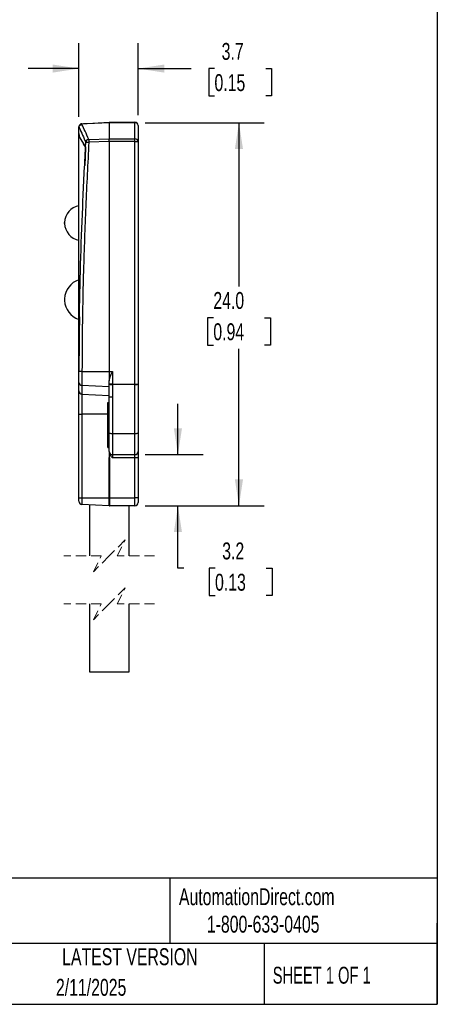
# Model space of a CAD drawing. Header units: millimetres. Extents: x 3 to 137, y 3 to 105.
# Tile 3 of 5: x 110 to 137, y 3 to 65. Entities that reach past the tile are written whole.
import ezdxf

# ---------------------------------------------------------------- set-up
doc = ezdxf.new("R2010")
doc.units = ezdxf.units.MM
doc.header["$LTSCALE"] = 0.5
doc.linetypes.add('HIDDEN', pattern=[1.905, 1.27, -0.635])
doc.layers.add('DIMENSIONS', color=140, linetype='Continuous', lineweight=25)
doc.layers.add('TEXT', color=140, linetype='Continuous', lineweight=25)
doc.styles.add('SLDTEXTSTYLE0', font='TXT', dxfattribs={"width": 0.7})
doc.styles.add('SLDTEXTSTYLE1', font='TXT', dxfattribs={"width": 0.65})
doc.dimstyles.new('SLDDIMSTYLE1', dxfattribs={"dimtxt": 1.079004, "dimasz": 1.651, "dimexe": 0, "dimexo": 0.0625, "dimgap": 0.269751, "dimtad": 0, "dimtih": 1, "dimtoh": 1, "dimrnd": 1e-09, "dimzin": 12, "dimdsep": 46, "dimtxsty": 'SLDTEXTSTYLE0', "dimsah": 1, "dimcen": 0.09, "dimadec": 0, "dimazin": 3, "dimtfac": 1, "dimtmove": 0, "dimatfit": 0, "dimfxl": 0, "dimfrac": 2, "dimtolj": 1, "dimtzin": 12, "dimarcsym": 0})
doc.dimstyles.new('SLDDIMSTYLE3', dxfattribs={"dimtxt": 1.079004, "dimasz": 1.651, "dimexe": 0, "dimexo": 0.0625, "dimgap": 0.269751, "dimtad": 0, "dimtih": 1, "dimtoh": 1, "dimrnd": 1e-09, "dimzin": 4, "dimdsep": 46, "dimtxsty": 'SLDTEXTSTYLE0', "dimsah": 1, "dimcen": 0.09, "dimadec": 0, "dimazin": 1, "dimtfac": 1, "dimtofl": 0, "dimtmove": 0, "dimatfit": 3, "dimfxl": 0, "dimfrac": 2, "dimtolj": 1, "dimtzin": 12, "dimarcsym": 0})

# ---------------------------------------------------------------- blocks, each defined once
blk = doc.blocks.new('_D_11')
at = {"layer": 'DIMENSIONS'}
for p, q in [((114.088, 58.719), (114.088, 63.321)), ((117.788, 58.808), (117.788, 63.321)), ((114.088, 61.733), (110.913, 61.733)), ((117.788, 61.733), (121.11, 61.733)), ((122.572, 61.733), (122.21, 61.733)), ((122.21, 61.733), (122.21, 60.019)), ((125.779, 61.733), (126.141, 61.733)), ((126.141, 61.733), (126.141, 60.019)), ((122.21, 60.019), (122.572, 60.019)), ((126.141, 60.019), (125.779, 60.019))]:
    blk.add_line(p, q, dxfattribs=at)
for points in [[(114.088, 61.733), (112.437, 61.987), (112.437, 61.479)], [(117.788, 61.733), (119.439, 61.479), (119.439, 61.987)]]:
    blk.add_solid(points, dxfattribs=at)
at = {"layer": 'DIMENSIONS', "char_height": 1.0583, "attachment_point": 1, "style": 'SLDTEXTSTYLE0'}
for s, insert in [('3.7', (123.021, 63.339)), ('0.15', (122.572, 61.383))]:
    blk.add_mtext(s, dxfattribs=dict(at, insert=insert))
blk = doc.blocks.new('_D_12')
at = {"layer": 'DIMENSIONS'}
for p, q in [((118.223, 58.344), (125.693, 58.344)), ((124.105, 58.344), (124.105, 48.1)), ((122.502, 46.144), (122.14, 46.144)), ((122.14, 46.144), (122.14, 44.429)), ((125.708, 46.144), (126.071, 46.144)), ((126.071, 46.144), (126.071, 44.429)), ((122.14, 44.429), (122.502, 44.429)), ((126.071, 44.429), (125.708, 44.429)), ((124.105, 34.373), (124.105, 44.187)), ((118.223, 34.373), (125.693, 34.373))]:
    blk.add_line(p, q, dxfattribs=at)
for points in [[(124.105, 58.344), (123.851, 56.693), (124.359, 56.693)], [(124.105, 34.373), (124.359, 36.024), (123.851, 36.024)]]:
    blk.add_solid(points, dxfattribs=at)
at = {"layer": 'DIMENSIONS', "char_height": 1.0583, "attachment_point": 1, "style": 'SLDTEXTSTYLE0'}
for s, insert in [('24.0', (122.502, 47.75)), ('0.94', (122.502, 45.793))]:
    blk.add_mtext(s, dxfattribs=dict(at, insert=insert))
blk = doc.blocks.new('_D_13')
at = {"layer": 'DIMENSIONS'}
for p, q in [((120.284, 37.573), (120.284, 40.748)), ((118.223, 37.573), (121.871, 37.573)), ((118.223, 34.373), (121.871, 34.373)), ((120.284, 30.47), (120.284, 34.373)), ((120.663, 30.47), (120.284, 30.47)), ((122.609, 30.47), (122.246, 30.47)), ((122.246, 30.47), (122.246, 28.755)), ((125.815, 30.47), (126.177, 30.47)), ((126.177, 30.47), (126.177, 28.755)), ((122.246, 28.755), (122.609, 28.755)), ((126.177, 28.755), (125.815, 28.755))]:
    blk.add_line(p, q, dxfattribs=at)
for points in [[(120.284, 37.573), (120.538, 39.224), (120.03, 39.224)], [(120.284, 34.373), (120.03, 32.722), (120.538, 32.722)]]:
    blk.add_solid(points, dxfattribs=at)
at = {"layer": 'DIMENSIONS', "char_height": 1.0583, "attachment_point": 1, "style": 'SLDTEXTSTYLE0'}
for s, insert in [('3.2', (123.057, 32.076)), ('0.13', (122.609, 30.119))]:
    blk.add_mtext(s, dxfattribs=dict(at, insert=insert))

msp = doc.modelspace()

# ---------------------------------------------------------------- linework, layer by layer
for p, q in [((114.08803, 58.08304), (114.08803, 58.08391)), ((114.08803, 58.05626), (114.08803, 58.08304)), ((114.08803, 57.67212), (114.08803, 58.05626)), ((114.27755, 58.28363), (114.37373, 58.28868)), ((114.27756, 58.28364), (114.27755, 58.28363)), ((114.59299, 58.27086), (114.27756, 58.25433)), ((114.27756, 58.25433), (114.27756, 58.24126)), ((114.37373, 58.28868), (114.59299, 58.30017)), ((114.59299, 58.30017), (115.98803, 58.37328)), ((115.98803, 58.34397), (114.59299, 58.27086)), ((115.98803, 58.37328), (117.58803, 58.37328)), ((115.98803, 58.34395), (115.98803, 57.33173)), ((117.58803, 58.34393), (115.98803, 58.34393)), ((117.58803, 58.34393), (117.58803, 58.37328)), ((117.58803, 57.33177), (117.58803, 58.34393)), ((117.78803, 58.17328), (117.78803, 57.16111)), ((114.08803, 57.49683), (114.08803, 57.67212)), ((114.08803, 57.49683), (114.48728, 56.82409)), ((114.10093, 57.49683), (114.08803, 57.49683)), ((114.08803, 42.77978), (114.08803, 57.49683)), ((114.11663, 57.47001), (114.09448, 57.50786)), ((114.11661, 57.47025), (114.11663, 57.47001)), ((114.70925, 57.2941), (115.98802, 57.33169)), ((115.98803, 57.33177), (117.58803, 57.33177)), ((117.58803, 57.16111), (117.58803, 57.33177)), ((114.49749, 56.7587), (114.44565, 55.67113)), ((114.48818, 56.83532), (114.50943, 57.12686)), ((114.51964, 57.1344), (114.51508, 57.08311)), ((115.98803, 57.16126), (114.70713, 57.12362)), ((115.98803, 57.16126), (115.98803, 57.16111)), ((115.98803, 57.16111), (115.98803, 42.78564)), ((117.58803, 57.16111), (115.98803, 57.16111)), ((117.58803, 41.98461), (117.58803, 57.16111)), ((117.58803, 57.16111), (117.78803, 57.16111)), ((117.78803, 57.16111), (117.78803, 41.98461)), ((113.18803, 52.09382), (113.1884, 52.10241)), ((113.18803, 52.05273), (113.18803, 52.09382)), ((113.18803, 52.05273), (113.1884, 52.04414)), ((113.1884, 52.10241), (113.18844, 52.10334)), ((113.1884, 52.04414), (113.1884, 52.10241)), ((113.1884, 52.04414), (113.18844, 52.04321)), ((113.18844, 52.10334), (113.18844, 52.04321)), ((113.18841, 47.30081), (113.18812, 47.2956)), ((113.18812, 47.2956), (113.18812, 47.27328)), ((113.18812, 47.27328), (113.18841, 47.27328)), ((113.18812, 47.27328), (113.18812, 47.25095)), ((113.18812, 47.25095), (113.18841, 47.24574)), ((113.18841, 47.30081), (113.18841, 47.27328)), ((113.18841, 47.27328), (113.18841, 47.24574)), ((113.18921, 47.32676), (113.18872, 47.31798)), ((113.18872, 47.31798), (113.18872, 47.27328)), ((113.18872, 47.27328), (113.18921, 47.27328)), ((113.18872, 47.27328), (113.18872, 47.22858)), ((113.18872, 47.22858), (113.18921, 47.21979)), ((113.18921, 47.32676), (113.18921, 47.27328)), ((113.18921, 47.27328), (113.18921, 47.21979)), ((114.27756, 42.78564), (114.08803, 42.78564)), ((114.08803, 42.09008), (114.08803, 42.78564)), ((114.27756, 42.78564), (115.98803, 42.78564)), ((114.27756, 42.78564), (114.27756, 41.89459)), ((115.98803, 42.78564), (116.18803, 42.78564)), ((115.98803, 42.78564), (115.98803, 42.18564)), ((116.18803, 42.78564), (116.18803, 41.98461)), ((114.08803, 41.55622), (114.08803, 42.09008)), ((115.98803, 41.98461), (115.98803, 42.18564)), ((116.18803, 41.98461), (115.98803, 41.98461)), ((115.98803, 41.17328), (115.98803, 41.98461)), ((116.18803, 41.98461), (117.58803, 41.98461)), ((116.18803, 41.98461), (116.18803, 41.96202)), ((117.58803, 41.96202), (116.18803, 41.96202)), ((116.18803, 41.96202), (116.18803, 41.17328)), ((117.58803, 41.98461), (117.78803, 41.98461)), ((117.58803, 41.96202), (117.58803, 41.98461)), ((117.58803, 38.90383), (117.58803, 41.96202)), ((117.78803, 41.98461), (117.78803, 38.92642)), ((114.08803, 40.09844), (114.08803, 41.55622)), ((115.98803, 41.80685), (114.27756, 41.89459)), ((114.27756, 41.89459), (114.27756, 41.36073)), ((114.27756, 41.36073), (115.98803, 41.27299)), ((114.27756, 41.36073), (114.27756, 40.09844)), ((115.88803, 40.39066), (115.88803, 40.82883)), ((115.88803, 40.82883), (115.98803, 40.82883)), ((116.18803, 41.17328), (115.98803, 41.17328)), ((115.98803, 38.92642), (115.98803, 41.17328)), ((116.18803, 41.17328), (116.18803, 38.90383)), ((114.08803, 40.09844), (114.27756, 40.09844)), ((114.08803, 34.87328), (114.08803, 40.09844)), ((114.27756, 40.09844), (114.27756, 34.87328)), ((115.88803, 40.09844), (114.27756, 40.09844)), ((115.88803, 40.39066), (115.98803, 40.39066)), ((115.88803, 39.24444), (115.88803, 40.39066)), ((115.88803, 39.24444), (115.98803, 39.24444)), ((115.88803, 38.02328), (115.88803, 39.24444)), ((115.98803, 37.77328), (115.98803, 38.92642)), ((116.18803, 38.90383), (117.58803, 38.90383)), ((116.18803, 38.90383), (116.18803, 37.57328)), ((117.58803, 37.57328), (117.58803, 38.90383)), ((117.78803, 38.92642), (117.78803, 37.77328)), ((115.88803, 38.02328), (115.98803, 38.02328)), ((115.98803, 37.77328), (115.98803, 37.38808)), ((117.78803, 37.77328), (117.78803, 37.37328)), ((115.9828, 37.37328), (115.99326, 37.37328)), ((115.9828, 34.87328), (115.9828, 37.37328)), ((115.99326, 37.37328), (115.99326, 34.87328)), ((116.02593, 37.57328), (116.18803, 37.57328)), ((116.18803, 37.57328), (117.58803, 37.57328)), ((116.18803, 37.57328), (116.18803, 37.37328)), ((117.58803, 37.37328), (116.18803, 37.37328)), ((117.58803, 37.37328), (117.58803, 37.57328)), ((117.78803, 37.37328), (117.58803, 37.37328)), ((117.58803, 34.87328), (117.58803, 37.37328)), ((117.78803, 37.37328), (117.78803, 34.87328)), ((114.08803, 34.87328), (114.27756, 34.87328)), ((114.08803, 34.66264), (114.08803, 34.87328)), ((114.27756, 34.87328), (115.9828, 34.87328)), ((114.27756, 34.87328), (114.27756, 34.46292)), ((115.9828, 34.87328), (115.99326, 34.87328)), ((115.9828, 34.37355), (115.9828, 34.87328)), ((115.99326, 34.87328), (117.58803, 34.87328)), ((115.99326, 34.87328), (115.99326, 34.37328)), ((117.78803, 34.87328), (117.58803, 34.87328)), ((117.58803, 34.37328), (117.58803, 34.87328)), ((117.78803, 34.87328), (117.78803, 34.57328)), ((115.9828, 34.37355), (114.27756, 34.46292)), ((114.73803, 34.43879), (114.73803, 31.23926)), ((117.58803, 34.37328), (115.99326, 34.37328)), ((117.23803, 31.23926), (117.23803, 34.37328)), ((114.73803, 28.23927), (114.73803, 23.98257)), ((117.23803, 23.98257), (117.23803, 28.23927)), ((114.73803, 23.98257), (115.98803, 23.98257)), ((115.98803, 23.98257), (117.23803, 23.98257))]:
    msp.add_line(p, q)
at = {"color": 7, "linetype": 'HIDDEN', "lineweight": 18}
for p, q in [((116.98803, 32.23926), (115.98803, 31.23926)), ((116.48803, 31.23926), (116.98803, 32.23926)), ((115.48803, 31.23926), (113.15053, 31.23926)), ((115.98803, 31.23926), (114.98803, 30.23926)), ((114.98803, 30.23926), (115.48803, 31.23926)), ((118.82553, 31.23926), (116.48803, 31.23926)), ((116.98803, 29.23926), (115.98803, 28.23926)), ((116.48803, 28.23926), (116.98803, 29.23926)), ((115.48803, 28.23926), (113.15053, 28.23926)), ((115.98803, 28.23926), (114.98803, 27.23926)), ((114.98803, 27.23926), (115.48803, 28.23926)), ((118.82553, 28.23926), (116.48803, 28.23926))]:
    msp.add_line(p, q, dxfattribs=at)
at = {"flags": 128}
msp.add_lwpolyline([(114.48818, 56.83532), (114.48631, 56.83851), (114.48484, 56.84102)], dxfattribs=at)
for centre, radius, start, end in [((114.28409, 58.08394), 0.19606, 179.3303773, 180.0086133), ((114.28802, 58.08391), 0.2, 93.0024533, 179.3355258), ((114.27299, 58.0686), 0.18579, 88.5906167, 174.555134), ((114.49966, 58.26914), 0.2226, 176.2672577, 183.8133418), ((114.8041, 58.28551), 0.21162, 176.0299629, 183.9700371), ((117.58803, 58.17328), 0.2, 359.9997487, 90.0001179), ((117.60162, 58.15734), 0.18708, 4.8854829, 94.1674671), ((117.60162, 57.14518), 0.18708, 4.8854829, 94.1674671), ((114.36633, 57.08472), 0.14861, 356.9242638, 15.7892068), ((114.38147, 57.09023), 0.13379, 356.9507957, 16.8265658), ((114.45979, 57.1238), 0.06078, 10.0383924, 24.241339), ((115.85558, 78.73366), 21.64054, 266.4606978, 266.957921), ((116.99391, 57.20863), 2.28837, 177.8420085, 182.1290797), ((114.28441, 52.07328), 1.09638, 100.3184542, 178.4284595), ((114.28441, 52.07328), 1.09638, 181.5715405, 259.6815458), ((114.49746, 47.27328), 1.30934, 108.2221378, 177.6588725), ((114.51038, 47.27294), 1.32227, 178.260941, 178.792198), ((114.51104, 47.27363), 1.32292, 181.2078681, 181.7388811), ((114.49746, 47.27328), 1.30934, 182.3411491, 251.7778406), ((114.28567, 42.09208), 0.19765, 180.5779617, 267.6492136), ((116.13866, 42.42157), 0.46219, 250.9786963, 276.1308072), ((117.63739, 42.42157), 0.4622, 263.8692032, 289.0212821), ((114.28567, 41.55821), 0.19765, 180.5779715, 267.6492038), ((116.13866, 39.36338), 0.4622, 250.978854, 276.1307154), ((117.63739, 39.36338), 0.4622, 263.869295, 289.0211244), ((116.18803, 37.77328), 0.2, 180.0000245, 269.9999255), ((117.58803, 37.77328), 0.2, 270.0001099, 359.9998901), ((114.28803, 34.66264), 0.2, 179.9999836, 267.0000172), ((117.58803, 34.57328), 0.2, 269.9998821, 359.9999845), ((115.99323, 34.5721), 0.19882, 266.9926418, 270.0104679)]:
    msp.add_arc(centre, radius, start, end)
for points, knots in [([(114.0891, 58.0765), (114.08875, 58.07285), (114.08811, 58.06611), (114.08805, 58.05935), (114.08803, 58.05626)], [0, 0, 0, 0, 0.54315874, 1, 1, 1, 1]), ([(114.0891, 58.0765), (114.09389, 58.09624), (114.1041, 58.13831), (114.14616, 58.18706), (114.19217, 58.21724), (114.23589, 58.23463), (114.26302, 58.23895), (114.27756, 58.24126)], [0, 0, 0, 0, 0.22433587, 0.47831233, 0.69397916, 0.83603271, 1, 1, 1, 1]), ([(114.0891, 58.0765), (114.08914, 58.0764), (114.08957, 58.07543), (114.09109, 58.07197), (114.09676, 58.05908), (114.17181, 57.88846), (114.30973, 57.57507), (114.44485, 57.27183), (114.50945, 57.12686)], [0, 0, 0, 0, 0.00031651, 0.00306351, 0.01091849, 0.04099938, 0.54153194, 1, 1, 1, 1]), ([(114.70929, 57.29486), (114.62936, 57.47154), (114.48644, 57.78746), (114.34146, 58.10244), (114.27756, 58.24126)], [0, 0, 0, 0, 0.55926316, 1, 1, 1, 1]), ([(115.98803, 58.34395), (115.98782, 58.3518), (115.98757, 58.36158), (115.98795, 58.37135), (115.98803, 58.37328)], [0, 0, 0, 0, 0.80255356, 1, 1, 1, 1]), ([(114.08803, 57.67212), (114.08915, 57.64146), (114.09116, 57.5867), (114.09346, 57.53195), (114.09448, 57.50786)], [0, 0, 0, 0, 0.56000209, 1, 1, 1, 1]), ([(114.48484, 56.84102), (114.41608, 56.95847), (114.2933, 57.16819), (114.1706, 57.37795), (114.11661, 57.47025)], [0, 0, 0, 0, 0.56002348, 1, 1, 1, 1]), ([(115.98803, 57.16126), (115.9878, 57.17981), (115.98735, 57.21595), (115.98709, 57.27277), (115.9877, 57.31105), (115.98803, 57.33173)], [0, 0, 0, 0, 0.326349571, 0.636099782, 1, 1, 1, 1]), ([(114.08805, 42.78564), (114.09523, 43.97791), (114.10959, 46.36233), (114.19967, 49.93786), (114.33051, 53.51178), (114.45355, 55.8927), (114.51508, 57.08311)], [0, 0, 0, 0, 0.25003019, 0.50003645, 0.7500279, 1, 1, 1, 1]), ([(114.70713, 57.12362), (114.63823, 55.78637), (114.50045, 53.11191), (114.37181, 49.38399), (114.2941, 45.94173), (114.28307, 43.83768), (114.27756, 42.78564)], [0, 0, 0, 0, 0.28000694, 0.560008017, 0.780002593, 1, 1, 1, 1]), ([(114.49654, 56.7411), (114.49706, 56.75579), (114.49785, 56.77805), (114.49465, 56.80342), (114.49114, 56.81647), (114.48847, 56.82174), (114.48728, 56.82409)], [0, 0, 0, 0, 0.52184069, 0.79028148, 0.90659128, 1, 1, 1, 1]), ([(114.49631, 56.80289), (114.49504, 56.80694), (114.49273, 56.81432), (114.48897, 56.82106), (114.48728, 56.82409)], [0, 0, 0, 0, 0.550006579, 1, 1, 1, 1]), ([(114.48818, 56.83532), (114.49028, 56.83142), (114.49398, 56.82458), (114.49616, 56.81712), (114.49711, 56.81391)], [0, 0, 0, 0, 0.56953354, 1, 1, 1, 1]), ([(114.49631, 56.80289), (114.49701, 56.79465), (114.49825, 56.77994), (114.49772, 56.76519), (114.49749, 56.7587)], [0, 0, 0, 0, 0.56001189, 1, 1, 1, 1]), ([(114.49711, 56.81391), (114.49775, 56.80591), (114.4989, 56.79163), (114.49838, 56.77731), (114.49815, 56.77101)], [0, 0, 0, 0, 0.55998358, 1, 1, 1, 1]), ([(114.51521, 57.14876), (114.51484, 57.14642), (114.51418, 57.14221), (114.5123, 57.13531), (114.51074, 57.13079), (114.5098, 57.12807)], [0, 0, 0, 0, 0.33075564, 0.5971636, 1, 1, 1, 1]), ([(114.7081, 57.2955), (114.70805, 57.29554), (114.70764, 57.29583), (114.70606, 57.2966), (114.69972, 57.2986), (114.6753, 57.29811), (114.63994, 57.29153), (114.59799, 57.27176), (114.56187, 57.2441), (114.52898, 57.2029), (114.51995, 57.1674), (114.51521, 57.14876)], [0, 0, 0, 0, 0.00065313, 0.00562963, 0.01968961, 0.07499967, 0.27630553, 0.42126849, 0.59225659, 0.78577548, 1, 1, 1, 1]), ([(114.70929, 57.29485), (114.7049, 57.29547), (114.69546, 57.29681), (114.67136, 57.29336), (114.63088, 57.27961), (114.58299, 57.25069), (114.54877, 57.21071), (114.52779, 57.17285), (114.52248, 57.14781), (114.51964, 57.1344)], [0, 0, 0, 0, 0.04917309, 0.10564032, 0.26846339, 0.52308233, 0.7167072, 0.84823809, 1, 1, 1, 1]), ([(114.11948, 46.19576), (114.11708, 46.08428), (114.09256, 44.94777), (114.09018, 43.81095), (114.08803, 42.78564)], [0, 0, 0, 0, 0.09809448, 1, 1, 1, 1]), ([(115.98803, 42.18564), (115.99203, 42.22829), (115.99768, 42.2884), (116.01905, 42.36502), (116.03636, 42.4201), (116.0652, 42.5006), (116.11612, 42.62302), (116.16121, 42.72501), (116.18803, 42.78564)], [0, 0, 0, 0, 0.20143223, 0.28390771, 0.37465805, 0.47388219, 0.68720057, 1, 1, 1, 1]), ([(115.9828, 37.37328), (115.98313, 37.37612), (115.98375, 37.38146), (115.98666, 37.38597), (115.98803, 37.38808)], [0, 0, 0, 0, 0.53197575, 1, 1, 1, 1]), ([(115.99326, 37.37328), (115.99159, 37.3758), (115.98861, 37.38033), (115.9882, 37.38571), (115.98803, 37.38808)], [0, 0, 0, 0, 0.55836205, 1, 1, 1, 1]), ([(116.18803, 37.37328), (116.16559, 37.39592), (116.12445, 37.43744), (116.0674, 37.50244), (116.03994, 37.54935), (116.02593, 37.57328)], [0, 0, 0, 0, 0.37032276, 0.67888309, 1, 1, 1, 1])]:
    msp.add_open_spline(points, degree=3, knots=knots)
at = {"layer": 'TEXT'}
for p, q in [((136.525, 104.775), (136.525, 3.175)), ((136.525, 11.06305), (3.175, 11.06305)), ((119.78769, 11.06305), (119.78769, 6.985)), ((136.525, 3.175), (136.525, 8.255)), ((136.525, 6.985), (3.175, 6.985)), ((125.67437, 6.985), (125.67437, 3.175)), ((3.175, 3.175), (136.525, 3.175))]:
    msp.add_line(p, q, dxfattribs=at)

# ---------------------------------------------------------------- texts
at = {"color": 179, "linetype": 'Continuous', "lineweight": 18, "char_height": 1.0583333, "attachment_point": 1, "style": 'SLDTEXTSTYLE0'}
for s, insert in [('AutomationDirect.com', (120.34748, 10.43827)), ('1-800-633-0405', (122.09579, 8.71851))]:
    msp.add_mtext(s, dxfattribs=dict(at, insert=insert))
at = {"layer": 'DIMENSIONS', "insert": (104.83508, 17.6751), "char_height": 1.0583333, "attachment_point": 2, "style": 'SLDTEXTSTYLE0'}
msp.add_mtext('SENDER RECIEVER', dxfattribs=at)
at = {"layer": 'TEXT'}
for s, insert, char_height, attachment_point, style in [('LATEST VERSION', (117.27607, 6.682), 1.0583333, 2, 'SLDTEXTSTYLE0'), ('SHEET 1 OF 1', (126.22064, 5.52575), 1.0583333, 1, 'SLDTEXTSTYLE1'), ('2/11/2025', (114.85075, 4.76839), 1.058333, 2, 'SLDTEXTSTYLE0')]:
    msp.add_mtext(s, dxfattribs=dict(at, insert=insert, char_height=char_height, attachment_point=attachment_point, style=style))

# ---------------------------------------------------------------- dimensions: what is measured, and where the dimension line sits
at = {"layer": 'DIMENSIONS'}
for base, p1, p2, angle, dimstyle, picture, middle in [((117.78803, 61.73346), (114.08803, 58.08391), (117.78803, 58.17328), 0, 'SLDDIMSTYLE1', '_D_11', (124.17554, 61.73346)), ((124.10532, 34.37328), (117.58803, 58.34393), (117.58803, 34.37328), 90, 'SLDDIMSTYLE3', '_D_12', (124.10532, 46.14377)), ((120.28357, 34.37328), (117.58803, 37.57328), (117.58803, 34.37328), 90, 'SLDDIMSTYLE1', '_D_13', (120.28357, 30.46991))]:
    dim = msp.add_linear_dim(base=base, p1=p1, p2=p2, angle=angle, dimstyle=dimstyle, dxfattribs=at)
    dim.commit()
    dim.dimension.update_dxf_attribs({"geometry": picture, "text_midpoint": middle, "dimtype": 160})

doc.saveas('drawing.dxf')
